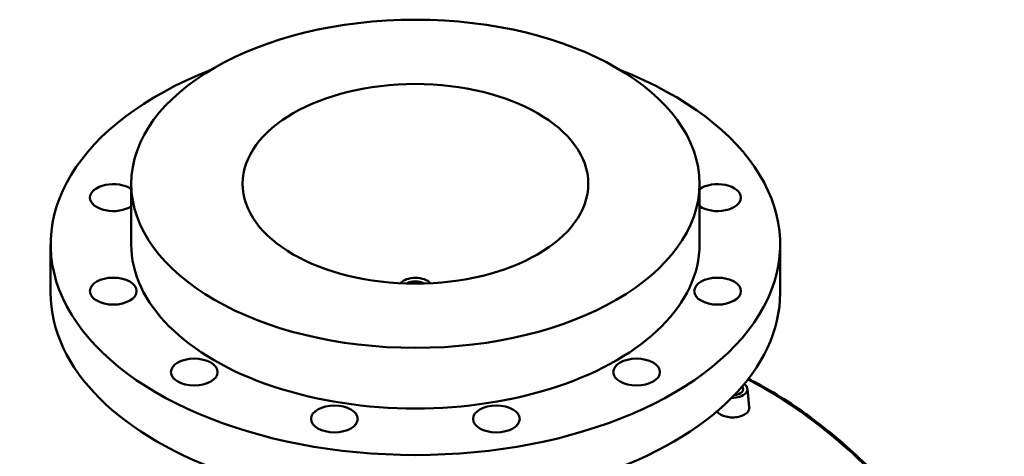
# Model space of a CAD drawing. Header units: millimetres. Extents: x -604 to 1138, y -275 to 894.
# Tile 11 of 11: x 668 to 1133, y 687 to 893. Entities that reach past the tile are written whole.
import ezdxf

# ---------------------------------------------------------------- set-up
doc = ezdxf.new("R2010")
doc.units = ezdxf.units.MM
doc.layers.add('Visible (ANSI)', color=7, linetype='Continuous', lineweight=50)
doc.layers.add('Visible Narrow (ANSI)', color=7, linetype='Continuous', lineweight=35)

msp = doc.modelspace()

# ---------------------------------------------------------------- linework, layer by layer
at = {"layer": 'Visible (ANSI)'}
for p, q in [((720.97, 787.28), (720.97, 815.86)), ((988.97, 787.28), (988.97, 815.86)), ((682.97, 764.42), (682.97, 787.28)), ((1026.97, 764.42), (1026.97, 787.28)), ((1006.52, 716.33), (1006.52, 716.53)), ((1011.51, 719.23), (1012.44, 710.57))]:
    msp.add_line(p, q, dxfattribs=at)
for centre, major_axis in [((854.97, 815.86), (134, 0)), ((854.97, 815.86), (81.5, 0)), ((712.5, 765.24), (11, 0)), ((997.44, 765.24), (-11, 0)), ((750.67, 727.06), (11, 0)), ((959.27, 727.06), (11, 0)), ((816.79, 705.02), (11, 0)), ((893.15, 705.02), (11, 0))]:
    msp.add_ellipse(centre, major_axis=major_axis, ratio=0.57735, dxfattribs=at)
for centre, major_axis, start_param, end_param in [((854.97, 787.28), (-172, 0), 5.309794, 10.398169), ((712.5, 809.32), (-11, 0), 3.832969, 8.733401), ((997.44, 809.32), (11, 0), 3.832969, 8.733401), ((854.97, 787.28), (-134, 0), 0, 3.141593), ((854.97, 766.87), (-8, 0), 3.617294, 5.807484), ((854.97, 766.87), (-5.2, 0), 3.865977, 5.558801), ((854.97, 764.42), (-172, 0), 0, 3.141593), ((1004.52, 718.98), (7, 0), 4.652736, 6.944796), ((1004.52, 718.98), (5, 0), 4.860457, 6.737075), ((1004.52, 716.53), (2, 0), 6.105475, 6.837121)]:
    msp.add_ellipse(centre, major_axis=major_axis, ratio=0.57735, start_param=start_param, end_param=end_param, dxfattribs=at)
for points, knots in [([(1132.68, 591.3), (1129.92, 596.85), (1127.05, 602.31), (1121.12, 613.03), (1118.05, 618.28), (1111.7, 628.57), (1108.43, 633.6), (1101.68, 643.41), (1098.2, 648.19), (1091.04, 657.47), (1087.36, 661.98), (1079.81, 670.7), (1075.94, 674.91), (1068.01, 683.02), (1063.96, 686.91), (1055.67, 694.37), (1051.44, 697.93), (1042.81, 704.69), (1038.42, 707.9), (1029.49, 713.94), (1024.96, 716.77), (1017.61, 720.99), (1014.84, 722.51), (1012.04, 723.95)], [1.479294, 1.479294, 1.479294, 1.479294, 3.410399, 3.410399, 5.341504, 5.341504, 7.27261, 7.27261, 9.203715, 9.203715, 11.13482, 11.13482, 13.065925, 13.065925, 14.99703, 14.99703, 16.928135, 16.928135, 18.85924, 18.85924, 20.790346, 20.790346, 21.946085, 21.946085, 21.946085, 21.946085]), ([(1012.44, 710.57), (1012.45, 710.48), (1012.46, 710.38), (1012.46, 709.7), (1012.26, 709.08), (1011.45, 707.93), (1010.84, 707.41), (1010.14, 707.01)], [6.5244005, 6.5244005, 6.5244005, 6.5244005, 6.5731647, 6.5731647, 6.871984, 6.871984, 7.1708034, 7.1708034, 7.1708034, 7.1708034]), ([(1010.14, 707.01), (1009.43, 706.6), (1008.54, 706.25), (1006.58, 705.8), (1005.52, 705.7), (1003.53, 705.72), (1002.47, 705.84), (1000.51, 706.33), (999.62, 706.68), (998.21, 707.5), (997.6, 708.01), (997.2, 708.57), (997.19, 708.57), (997.19, 708.57)], [2.390268, 2.390268, 2.390268, 2.390268, 2.689087, 2.689087, 2.987906, 2.987906, 3.286654, 3.286654, 3.585402, 3.585402, 3.884149, 3.884149, 3.885509, 3.885509, 3.885509, 3.885509])]:
    msp.add_open_spline(points, degree=3, knots=knots, dxfattribs=at)
at = {"layer": 'Visible Narrow (ANSI)'}
msp.add_open_spline([(1011.7, 723.51), (1014.39, 722.1), (1017.07, 720.64), (1019.73, 719.1), (1033.52, 711.14), (1046.75, 701.43), (1071.65, 678.94), (1083.31, 666.17), (1106.9, 635.43), (1118.44, 616.95), (1129.68, 595.28), (1130.68, 593.31), (1131.66, 591.33)], degree=3, knots=[-21.859271, -21.859271, -21.859271, -21.859271, -20.739161, -20.739161, -20.739161, -14.921864, -14.921864, -9.104571, -9.104571, -2.167671, -2.167671, -1.479294, -1.479294, -1.479294, -1.479294], dxfattribs=at)

doc.saveas('drawing.dxf')
